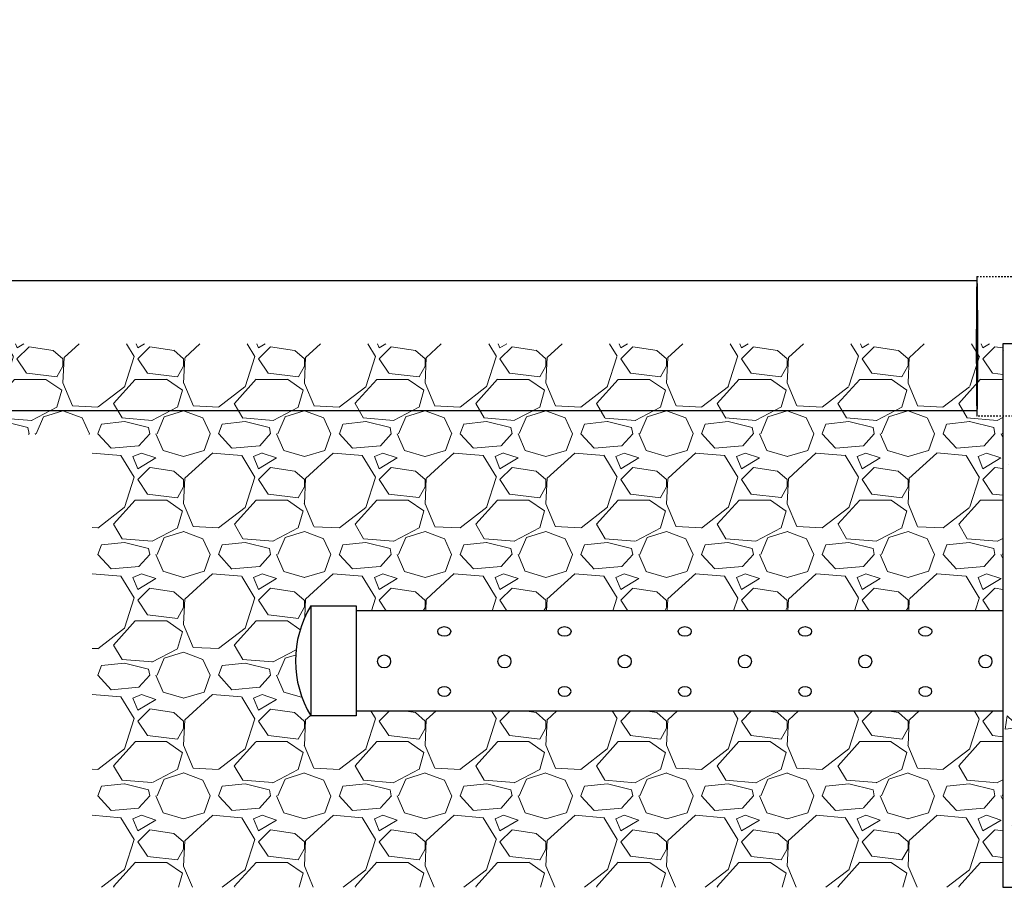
# Model space of a CAD drawing. Header units: inches. Extents: x -52 to 1181, y -619 to 642.
# Tile 6 of 13: x 85 to 150, y 162 to 219. Entities that reach past the tile are written whole.
import ezdxf

# ---------------------------------------------------------------- set-up
doc = ezdxf.new("R2010")
doc.units = ezdxf.units.IN
doc.header["$MEASUREMENT"] = 0
doc.linetypes.add('Dash 1_16_', pattern=[0.12499999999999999, 0.06249999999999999, -0.06249999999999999])
doc.layers.add('A-ANNO-PATT', color=1, linetype='Continuous', lineweight=25)
doc.layers.add('S-TRCH-PATT', color=8, linetype='Continuous', lineweight=18)
doc.layers.add('A-WALL-PATT', color=9, linetype='Continuous', lineweight=18, true_color=0x808080)
doc.layers.add('P-PIPE', color=3, linetype='Continuous')
pattern_1 = [(228.012787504, (5.76, 8), (-64.0000000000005, -72.00000000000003), [1.076288, -106.5527043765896]), (184.969740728, (5.04, 7.2), (95.9999999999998, 8.00000000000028), [1.846944, -182.84739808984]), (132.510447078, (3.2, 7.04), (80.00000000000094, -87.99999999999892), [1.302304, -128.9282607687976]), (267.273689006, (0.08, 5.04), (8.000000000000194, 160.0000000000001), [1.681904, -166.508464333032]), (292.833654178, (0, 3.36), (-39.99999999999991, 96.00000000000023), [1.64924, -163.2749850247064]), (357.273689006, (0.64, 1.84), (-160.0000000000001, 8.000000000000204), [1.681904, -166.508464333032]), (37.6942404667, (2.32, 1.76), (-104, -79.99999999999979), [2.224232, -220.198788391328]), (72.2553283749, (4.08, 3.12), (56.00000000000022, 176), [2.099904, -207.8905719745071]), (121.429565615, (4.72, 5.12), (-64.00000000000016, 103.9999999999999), [1.6876, -167.072584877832]), (175.236358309, (3.84, 6.56), (87.99999999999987, -8.000000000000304), [1.926656, -94.4061006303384]), (222.397437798, (1.92, 6.72), (-95.9999999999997, -87.99999999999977), [2.491584, -246.6670000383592]), (138.814074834, (8, 4.96), (-56.00000000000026, 48), [0.8504079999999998, -84.19075850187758]), (171.46923439, (7.36, 5.52), (104, -15.99999999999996), [1.617896, -160.172091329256]), (225, (5.76, 5.76), (-8.881784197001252e-16, -7.999999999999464), [1.131368, -10.1823404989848]), (203.198590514, (5.2, 6.72), (39.99999999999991, 15.9999999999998), [0.609264, -60.3169208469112]), (291.801409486, (4.64, 6.48), (-7.999999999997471, 24.00000000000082), [0.861624, -42.219694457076]), (30.96375653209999, (4.96, 5.68), (24.00000000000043, 15.99999999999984), [1.399432, -45.24818315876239]), (161.565051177, (6.16, 6.4), (16.00000000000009, -7.999999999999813), [1.011928, -24.2862932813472]), (16.389540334, (0, 6.48), (79.99999999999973, 24.00000000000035), [1.4176, -140.3427611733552]), (70.3461759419, (1.36, 6.88), (-32.00000000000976, -88.00000000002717), [1.189288, -117.739261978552]), (293.198590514, (6.16, 8), (-15.99999999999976, 39.99999999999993), [1.21852, -59.7076648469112]), (343.610459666, (6.64, 6.88), (-79.99999999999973, 24.00000000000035), [1.4176, -140.342761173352]), (339.44395478, (0, 1.52), (-40.00000000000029, 16.0000000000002), [1.36704, -66.98498996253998]), (294.775140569, (1.28, 1.04), (-40.00000000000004, 88.00000000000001), [1.145424, -113.397144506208]), (66.8014094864, (6.24, 0), (15.99999999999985, 39.99999999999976), [1.21852, -59.7076648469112]), (17.3540246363, (6.72, 1.12), (-103.9999999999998, -31.9999999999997), [1.341048, -132.76338891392]), (69.44395478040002, (2.32, 0), (-16.00000000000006, -39.99999999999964), [0.6835199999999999, -67.66850996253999]), (101.309932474, (5.76, 0), (-7.99999999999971, 32.0000000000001), [0.40792, -40.3842361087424]), (165.963756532, (5.68, 0.4), (23.99999999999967, -8.00000000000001), [1.64924, -31.3356050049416]), (186.009005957, (4.08, 0.8), (80.00000000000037, 7.999999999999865), [1.5284, -151.3113853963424]), (303.690067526, (4.96, 4.96), (-7.999999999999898, 15.99999999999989), [1.153776, -27.690634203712]), (353.157226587, (5.6, 4), (136.0000000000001, -16.00000000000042), [2.014352, -199.4205009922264]), (60.9453959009, (7.6, 3.76), (-31.9999999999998, -55.99999999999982), [0.8236479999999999, -81.541393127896]), (90, (8, 4.48), (-7.999999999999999, 8), [0.48, -7.52]), (120.256437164, (3.92, 1.04), (32.00000000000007, -56.00000000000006), [1.111392, -110.0281599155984]), (48.01278750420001, (3.36, 2), (64, 71.9999999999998), [2.152576, -105.4764163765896]), (0, (4.8, 3.6), (8, 8), [2.08, -5.92]), (325.3048464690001, (6.88, 3.6), (80.00000000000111, -55.9999999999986), [1.264912, -125.226194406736]), (254.054604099, (7.92, 2.88), (-8.000000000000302, -32.00000000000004), [1.164816, -57.076063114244]), (207.645975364, (7.6, 1.76), (-151.9999999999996, -80.00000000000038), [1.89652, -187.7557934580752]), (175.42607874, (5.92, 0.88), (-103.9999999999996, 8.00000000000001), [2.006392, -198.6325872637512])]

# ---------------------------------------------------------------- blocks, each defined once
blk = doc.blocks.new('6CAP')
at = {"layer": 'P-PIPE'}
for p, q in [((74.96201709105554, 388.6460511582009), (74.96201709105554, 381.3530511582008)), ((74.96201709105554, 388.6460511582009), (77.96201709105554, 388.6460511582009)), ((77.96201709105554, 388.6460511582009), (77.96201709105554, 381.3530511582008)), ((77.96201709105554, 381.3530511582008), (74.96201709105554, 381.3530511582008))]:
    blk.add_line(p, q, dxfattribs=at)
blk.add_arc((80.9906251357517, 384.9995511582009), 7.045642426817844, 148.8316827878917, 211.1683172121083, dxfattribs=at)

msp = doc.modelspace()

# ---------------------------------------------------------------- hatches: boundary and pattern name
at = {"layer": 'A-WALL-PATT'}
h = msp.add_hatch(dxfattribs=at)
h.set_pattern_fill('AR-CONC', color=256, angle=-90.00000000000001)
h.set_pattern_definition([(320, (-87.77896846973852, 20.09100251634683), (-0.6275213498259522, -7.172601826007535), [0.75, -8.25]), (265, (-87.77896846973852, 20.09100251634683), (7.521921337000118, 1.387513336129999), [0.6, -6.6]), (10.45144445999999, (-87.83126190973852, 19.49328570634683), (6.894399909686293, -5.78508846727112), [0.63740192, -7.01142112]), (316.1842, (-85.77896846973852, 20.09100251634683), (-1.655192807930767, -10.67241330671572), [1.125, -12.375]), (6.635635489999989, (-85.91690153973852, 19.20163506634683), (9.741186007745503, -9.346619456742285), [0.95610342, -10.5171376]), (261.18416399, (-85.77896846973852, 20.09100251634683), (9.7411860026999, -9.346619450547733), [0.9, -9.90000001]), (291, (-86.27896846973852, 19.09100251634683), (-4.026188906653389, -5.969070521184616), [0.75, -8.25]), (236, (-86.27896846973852, 19.09100251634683), (7.25150045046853, -2.433153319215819), [0.6, -6.6]), (341.4514447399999, (-86.61448420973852, 18.59357997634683), (3.225311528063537, -8.402223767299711), [0.6374019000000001, -7.01142112]), (307.5, (-87.77896846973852, 20.09100251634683), (3.328938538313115, -0.1215985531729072), [0, -6.519999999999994, 0, -6.699999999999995, 0, -6.624999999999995]), (277.5, (-87.77896846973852, 20.09100251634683), (3.944117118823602, -2.630695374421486), [0, -3.82, 0, -6.37, 0, -2.525]), (237.5, (-87.77896846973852, 22.32100251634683), (-0.2255487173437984, -5.33822436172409), [0, -2.5, 0, -7.8, 0, -10.35]), (227.5, (-87.77896846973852, 23.32100251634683), (1.001049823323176, -5.831861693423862), [0, -3.249999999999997, 0, -5.179999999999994, 0, -7.349999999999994])])
h.paths.add_polyline_path([(155.6249999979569, 198), (150.324999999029, 197.9999999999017), (150.3249999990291, 167.9039926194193), (152.4299894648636, 167.9039926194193), (152.4299894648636, 166.9923102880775), (150.3249999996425, 166.9923102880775), (150.3249999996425, 161.9999999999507), (155.624999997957, 161.9999999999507)])
at = {"layer": 'S-TRCH-PATT'}
h = msp.add_hatch(dxfattribs=at)
h.set_pattern_fill('GRAVEL', color=256, scale=8)
h.set_pattern_definition(pattern_1)
edge = h.paths.add_edge_path()
edge.add_line((467.7206955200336, 209.9999999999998), (335.9999999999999, 209.9999999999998))
edge.add_line((335.9999999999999, 209.9999999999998), (335.9999999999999, 406.8205128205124))
edge.add_line((335.9999999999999, 406.8205128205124), (331.4436090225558, 412))
edge.add_line((331.4436090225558, 412), (90.00116632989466, 412))
edge.add_line((90.00116632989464, 412), (90.00116632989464, 642.1519016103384))
edge.add_line((90.00116632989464, 642.1519016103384), (65.99999999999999, 642.1519016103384))
edge.add_line((65.99999999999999, 642.1519016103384), (65.99999999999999, 595.7500000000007))
edge.add_line((65.99999999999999, 595.7500000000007), (70.43999999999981, 595.7500000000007))
edge.add_line((70.43999999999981, 595.7500000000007), (70.44000000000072, 595.9250000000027))
edge.add_line((70.44000000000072, 595.9250000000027), (71.94000000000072, 595.9250000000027))
edge.add_line((71.94000000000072, 595.9250000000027), (71.93999999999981, 595.7500000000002))
edge.add_line((71.93999999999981, 595.7500000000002), (74.68500000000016, 595.7500000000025))
edge.add_line((74.68500000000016, 595.7500000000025), (74.68749999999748, 598.6300000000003))
edge.add_line((74.68749999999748, 598.6300000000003), (74.35350000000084, 598.6300000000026))
edge.add_line((74.35350000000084, 598.6300000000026), (74.35350000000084, 601.6300000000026))
edge.add_line((74.35350000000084, 601.6300000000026), (74.68750000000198, 601.6299999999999))
edge.add_line((74.68750000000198, 601.6299999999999), (74.68750000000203, 625.6299999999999))
edge.add_line((74.68750000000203, 625.6299999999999), (74.35349999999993, 625.6299999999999))
edge.add_line((74.35349999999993, 625.6299999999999), (74.35349999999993, 628.6299999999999))
edge.add_arc((77.99999999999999, 628.6299999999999), 3.64650000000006, 0, 180, ccw=False)
edge.add_line((81.64650000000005, 628.6299999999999), (81.64650000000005, 625.6299999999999))
edge.add_line((81.64650000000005, 625.6299999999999), (81.31250000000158, 625.6299999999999))
edge.add_line((81.31250000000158, 625.6299999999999), (81.31250000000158, 601.6299999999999))
edge.add_line((81.31250000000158, 601.6299999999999), (81.6465000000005, 601.6300000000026))
edge.add_line((81.6465000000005, 601.6300000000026), (81.6465000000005, 598.6300000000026))
edge.add_line((81.6465000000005, 598.6300000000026), (81.31249999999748, 598.6300000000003))
edge.add_line((81.31249999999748, 598.6300000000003), (81.31249999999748, 589.3700000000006))
edge.add_line((81.31249999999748, 589.3700000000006), (81.6465000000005, 589.3700000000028))
edge.add_line((81.6465000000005, 589.3700000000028), (81.6465000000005, 586.3700000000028))
edge.add_line((81.6465000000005, 586.3700000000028), (81.31249999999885, 586.3700000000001))
edge.add_line((81.31249999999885, 586.3700000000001), (81.31249999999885, 541.6299999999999))
edge.add_line((81.31249999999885, 541.6299999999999), (81.64649999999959, 541.6299999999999))
edge.add_line((81.64649999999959, 541.6299999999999), (81.6465000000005, 538.6300000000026))
edge.add_line((81.6465000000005, 538.6300000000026), (81.31499999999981, 538.6299999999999))
edge.add_line((81.31499999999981, 538.6299999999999), (81.31249999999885, 529.3700000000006))
edge.add_line((81.31249999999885, 529.3700000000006), (81.6465000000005, 529.3700000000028))
edge.add_line((81.6465000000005, 529.3700000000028), (81.6465000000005, 526.3700000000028))
edge.add_line((81.6465000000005, 526.3700000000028), (81.31250000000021, 526.3700000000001))
edge.add_line((81.31250000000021, 526.3700000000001), (81.31250000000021, 481.6299999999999))
edge.add_line((81.31250000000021, 481.6299999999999), (81.64650000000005, 481.6300000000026))
edge.add_line((81.64650000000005, 481.6300000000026), (81.64649999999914, 478.6299999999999))
edge.add_line((81.64649999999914, 478.6299999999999), (81.31249999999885, 478.6299999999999))
edge.add_line((81.31249999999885, 478.6299999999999), (81.31249999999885, 469.3700000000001))
edge.add_line((81.31249999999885, 469.3700000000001), (81.64650000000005, 469.3700000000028))
edge.add_line((81.64650000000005, 469.3700000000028), (81.64650000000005, 466.3700000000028))
edge.add_line((81.64650000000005, 466.3700000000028), (81.31250000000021, 466.3700000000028))
edge.add_line((81.31250000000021, 466.3700000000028), (81.31250000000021, 421.6299999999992))
edge.add_line((81.31250000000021, 421.6299999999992), (81.64649999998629, 421.6299999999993))
edge.add_line((81.64649999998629, 421.6299999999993), (81.6464999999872, 418.630000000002))
edge.add_line((81.6464999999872, 418.630000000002), (81.312499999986, 418.6299999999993))
edge.add_line((81.312499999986, 418.6299999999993), (81.31499999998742, 409.3700000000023))
edge.add_line((81.31499999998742, 409.3700000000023), (81.6464999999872, 409.3700000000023))
edge.add_line((81.6464999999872, 409.3700000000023), (81.6464999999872, 406.3700000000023))
edge.add_line((81.6464999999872, 406.3700000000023), (81.31250000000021, 406.3699999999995))
edge.add_line((81.31250000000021, 406.3699999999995), (81.31250000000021, 399.4162615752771))
edge.add_line((81.31250000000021, 399.4162615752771), (81.64649999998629, 399.4162615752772))
edge.add_line((81.64649999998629, 399.4162615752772), (81.64649999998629, 396.4162615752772))
edge.add_arc((77.99999999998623, 401.1639010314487), 5.986404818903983, 232.4733622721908, 307.5266377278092, ccw=False)
edge.add_line((74.35349999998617, 396.4162615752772), (74.35349999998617, 399.4162615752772))
edge.add_line((74.35349999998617, 399.4162615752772), (74.68750000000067, 399.4162615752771))
edge.add_line((74.68750000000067, 399.4162615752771), (74.68750000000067, 406.3699999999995))
edge.add_line((74.68750000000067, 406.3699999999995), (74.35349999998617, 406.3699999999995))
edge.add_line((74.35349999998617, 406.3699999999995), (74.35349999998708, 409.3700000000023))
edge.add_line((74.35349999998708, 409.3700000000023), (74.68499999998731, 409.3700000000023))
edge.add_line((74.68499999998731, 409.3700000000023), (74.68499999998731, 412.2500000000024))
edge.add_line((74.68499999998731, 412.2500000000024), (71.93999999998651, 412.2499999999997))
edge.add_line((71.93999999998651, 412.2499999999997), (71.93999999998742, 412.0750000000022))
edge.add_line((71.93999999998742, 412.0750000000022), (70.43999999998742, 412.0750000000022))
edge.add_line((70.43999999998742, 412.0750000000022), (70.43999999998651, 412.2500000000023))
edge.add_line((70.43999999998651, 412.2500000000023), (65.99999999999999, 412.2500000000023))
edge.add_line((65.99999999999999, 412.2500000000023), (65.99999999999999, 388))
edge.add_line((65.99999999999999, 388), (311.9999999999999, 388))
edge.add_line((311.9999999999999, 388), (311.9999999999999, 198))
edge.add_line((311.9999999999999, 198), (257.6361208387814, 198.2429231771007))
edge.add_line((257.6361208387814, 198.2429231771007), (257.7138791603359, 180.5554231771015))
edge.add_line((257.7138791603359, 180.5554231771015), (329.5876127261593, 180.3125000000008))
edge.add_line((329.5876127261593, 180.3125000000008), (328.805038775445, 181.0959597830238))
edge.add_line((328.805038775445, 181.0959597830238), (328.5731802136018, 180.8642491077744))
edge.add_line((328.5731802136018, 180.8642491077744), (326.4014410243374, 183.0268800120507))
edge.add_line((326.4014410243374, 183.0268800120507), (326.6564821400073, 183.2663147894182))
edge.add_line((326.6564821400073, 183.2663147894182), (325.5261227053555, 184.376937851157))
edge.add_line((325.5261227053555, 184.376937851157), (325.277672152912, 184.1348519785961))
edge.add_line((325.277672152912, 184.1348519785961), (323.0757446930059, 186.2795972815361))
edge.add_line((323.0757446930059, 186.2795972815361), (323.3153543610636, 186.5390112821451))
edge.add_arc((328.7937721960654, 192.5092223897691), 8.102868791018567, 175.7139286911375, 227.4597151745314, ccw=False)
edge.add_line((320.7135644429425, 193.1148008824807), (320.3051653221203, 193.1148008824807))
edge.add_line((320.3051653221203, 193.1148008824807), (320.3051653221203, 196.1512041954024))
edge.add_line((320.3051653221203, 196.1512041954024), (320.6870511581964, 196.1512041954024))
edge.add_line((320.6870511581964, 196.1512041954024), (320.6658767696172, 383.295467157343))
edge.add_line((320.6658767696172, 383.295467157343), (320.3919603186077, 383.295467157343))
edge.add_line((320.3919603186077, 383.295467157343), (320.3919603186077, 386.5133175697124))
edge.add_line((320.3919603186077, 386.5133175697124), (318.1116679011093, 388.7828315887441))
edge.add_line((318.1116679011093, 388.7828315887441), (318.3171453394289, 388.9830419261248))
edge.add_line((318.3171453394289, 388.9830419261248), (312.9787372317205, 394.3044341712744))
edge.add_line((312.9787372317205, 394.3044341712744), (312.7620129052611, 394.1294990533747))
edge.add_line((312.7620129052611, 394.1294990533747), (310.5382851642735, 396.3685068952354))
edge.add_line((310.5382851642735, 396.3685068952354), (307.3151270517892, 396.3643444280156))
edge.add_line((307.3151270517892, 396.3643444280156), (307.3501207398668, 396.68766729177))
edge.add_line((307.3501207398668, 396.68766729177), (90.35910002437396, 396.6876343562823))
edge.add_line((90.35910002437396, 396.6876343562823), (90.35910002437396, 396.3536343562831))
edge.add_line((90.35910002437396, 396.3536343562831), (87.35910002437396, 396.3536343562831))
edge.add_arc((92.82413326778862, 400.0001343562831), 6.569897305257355, 146.2871150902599, 213.7128849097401, ccw=False)
edge.add_line((87.35910002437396, 403.6466343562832), (90.35910002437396, 403.6466343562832))
edge.add_line((90.35910002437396, 403.6466343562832), (90.35910002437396, 403.3126343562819))
edge.add_line((90.35910002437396, 403.3126343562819), (307.2802069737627, 403.3126343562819))
edge.add_line((307.2802069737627, 403.3126343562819), (307.2802069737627, 403.6424957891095))
edge.add_line((307.2802069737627, 403.6424957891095), (310.4872967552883, 403.6424957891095))
edge.add_line((310.4872967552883, 403.6424957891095), (310.4872967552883, 403.3511292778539))
edge.add_arc((310.8453422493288, 397.2944720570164), 6.067231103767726, 40.34117404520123, 93.38316129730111, ccw=False)
edge.add_line((315.4698060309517, 401.2220193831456), (315.6936105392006, 401.5057997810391))
edge.add_line((315.6936105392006, 401.5057997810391), (317.9288587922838, 399.2442328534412))
edge.add_line((317.9288587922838, 399.2442328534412), (317.6928392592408, 399.0361125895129))
edge.add_line((317.6928392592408, 399.0361125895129), (323.0508680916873, 393.7254517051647))
edge.add_line((323.0508680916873, 393.7254517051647), (323.2190571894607, 393.9075410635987))
edge.add_line((323.2190571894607, 393.9075410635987), (325.5176588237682, 391.5823912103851))
edge.add_line((325.5176588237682, 391.5823912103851), (325.321437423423, 391.4563279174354))
edge.add_arc((319.9397130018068, 386.3133331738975), 7.44401455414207, 1.3126991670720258, 43.70059640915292, ccw=False)
edge.add_line((327.3817739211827, 386.4838674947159), (327.6424809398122, 386.4906934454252))
edge.add_line((327.6424809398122, 386.4906934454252), (327.6283657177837, 383.3025191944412))
edge.add_line((327.6283657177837, 383.3025191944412), (327.3460471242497, 383.3166263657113))
edge.add_line((327.3460471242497, 383.3166263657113), (327.3460471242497, 202.1966363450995))
edge.add_line((327.3460471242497, 202.1966363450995), (342.0027473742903, 202.1966363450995))
edge.add_line((342.0027473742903, 202.1966363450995), (342.0027473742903, 202.5767001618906))
edge.add_line((342.0027473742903, 202.5767001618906), (346.1741304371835, 202.5767001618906))
edge.add_line((346.1741304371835, 202.5767001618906), (346.1741304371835, 202.2234169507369))
edge.add_line((346.1741304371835, 202.2234169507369), (358.8768301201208, 202.2234169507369))
edge.add_line((358.8768301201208, 202.2234169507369), (358.8768301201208, 202.6238035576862))
edge.add_line((358.8768301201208, 202.6238035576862), (363.0580825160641, 202.6238035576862))
edge.add_line((363.0580825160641, 202.6238035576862), (363.0580825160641, 202.2252690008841))
edge.add_line((363.0580825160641, 202.2252690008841), (367.1479445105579, 202.2252690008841))
edge.add_line((367.1479445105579, 202.2252690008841), (367.1479445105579, 202.5671147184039))
edge.add_line((367.1479445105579, 202.5671147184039), (371.2526765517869, 202.5671147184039))
edge.add_line((371.2526765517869, 202.5671147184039), (371.2526765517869, 202.2549947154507))
edge.add_line((371.2526765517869, 202.2549947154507), (375.6697314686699, 202.2549947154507))
edge.add_line((375.6697314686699, 202.2549947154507), (375.6697314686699, 202.5368315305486))
edge.add_line((375.6697314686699, 202.5368315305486), (379.8270134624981, 202.5368315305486))
edge.add_line((379.8270134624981, 202.5368315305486), (379.8270134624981, 202.1909100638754))
edge.add_line((379.8270134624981, 202.1909100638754), (467.7206955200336, 202.1909100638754))
edge.add_line((467.7206955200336, 202.1909100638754), (467.7206955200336, 209.9999999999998))
h = msp.add_hatch(dxfattribs=at)
h.set_pattern_fill('GRAVEL', color=256, scale=8)
h.set_pattern_definition(pattern_1)
h.paths.add_polyline_path([(150.324999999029, 198.0000000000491), (65.99999999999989, 198), (66, 192), (90, 192), (90, 162), (150.324999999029, 162), (150.324999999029, 173.6875000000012), (107.4829393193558, 173.6875000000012), (107.4829393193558, 173.353500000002), (104.4829393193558, 173.353500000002), (104.2224719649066, 173.7469191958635), (103.7502297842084, 174.8482831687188), (103.4623039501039, 176.2271622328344), (103.4531230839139, 176.7713928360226), (103.458291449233, 177.6033828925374), (103.6140469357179, 178.5946750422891), (103.8204678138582, 179.3710287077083), (104.077410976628, 179.9448698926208), (104.3784531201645, 180.5466650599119), (104.4754576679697, 180.6737102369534), (107.4829393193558, 180.6737102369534), (107.4829393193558, 180.3125000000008), (150.324999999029, 180.3125000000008)])

# ---------------------------------------------------------------- linework, layer by layer
at = {"layer": 'A-ANNO-PATT'}
for centre in [(109.3387624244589, 176.9645246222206), (117.3075051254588, 176.9645246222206), (125.2762478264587, 176.9645246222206), (133.2449905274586, 176.9645246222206), (141.2137332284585, 176.9645246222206), (149.1824759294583, 176.9645246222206)]:
    msp.add_circle(centre, 0.4323235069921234, dxfattribs=at)
for centre in [(113.3231337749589, 178.9527511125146), (121.2918764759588, 178.9527511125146), (129.2606191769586, 178.9527511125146), (137.2293618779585, 178.9527511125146), (145.1981045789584, 178.9527511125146)]:
    msp.add_ellipse(centre, major_axis=(-0.4323235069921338, 1.224672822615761e-16), ratio=0.7270742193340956, dxfattribs=at)
at = {"layer": 'A-ANNO-PATT', "extrusion": (0, 0, -1)}
for centre in [(113.3231337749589, 174.9762981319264), (121.2918764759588, 174.9762981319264), (129.2606191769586, 174.9762981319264), (137.2293618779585, 174.9762981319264), (145.1981045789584, 174.9762981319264)]:
    msp.add_ellipse(centre, major_axis=(-0.4323235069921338, 1.224672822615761e-16), ratio=0.7270742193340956, dxfattribs=at)
at = {"layer": 'P-PIPE', "linetype": 'Dash 1_16_'}
for p, q in [((148.6242130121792, 202.4728289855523), (152.6024346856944, 202.4728289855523)), ((152.6024346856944, 193.2039227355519), (148.6242130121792, 193.2039227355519))]:
    msp.add_line(p, q, dxfattribs=at)
at = {"layer": 'P-PIPE'}
for p, q in [((-4.301369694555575, 202.1966363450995), (148.6077974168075, 202.1966363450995)), ((148.6053685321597, 193.5716363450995), (-4.298940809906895, 193.5716363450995)), ((150.324999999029, 180.3125000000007), (107.4829393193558, 180.3125000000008)), ((107.4829393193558, 173.6875000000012), (150.324999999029, 173.6875000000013))]:
    msp.add_line(p, q, dxfattribs=at)
msp.add_lwpolyline([(150.324999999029, 162), (155.6249999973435, 162), (155.6249999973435, 166.9923102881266), (153.5200105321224, 166.9923102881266), (153.5200105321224, 167.9039926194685), (155.6249999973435, 167.9039926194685), (155.6249999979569, 197.9999999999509), (150.324999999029, 198.0000000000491)], close=True, dxfattribs=at)
for centre, major_axis, ratio, start_param, end_param in [((148.6242130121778, 197.8383758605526), (-7.452769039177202e-16, 4.634453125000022), 0.01041610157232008, 4.712388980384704, 7.85398163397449), ((148.6242130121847, 197.8383758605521), (9.575673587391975e-16, -4.3125), 0.01039890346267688, 3.141592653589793, 4.71238898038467), ((148.6242130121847, 197.8383758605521), (9.575673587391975e-16, -4.3125), 0.01039890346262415, 1.570796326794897, 3.141592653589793), ((148.6242130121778, 197.8383758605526), (-7.452769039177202e-16, 4.634453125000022), 0.01041610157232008, 1.57079632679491, 4.712388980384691), ((148.6242130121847, 197.8383758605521), (9.575673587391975e-16, -4.3125), 0.01039890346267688, 4.71238898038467, 6.283185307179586), ((148.6242130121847, 197.8383758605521), (9.575673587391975e-16, -4.3125), 0.01039890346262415, 0, 1.570796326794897)]:
    msp.add_ellipse(centre, major_axis=major_axis, ratio=ratio, start_param=start_param, end_param=end_param, dxfattribs=at)

# ---------------------------------------------------------------- block references
msp.add_blockref('6CAP', (29.52092222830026, -207.9995511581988))

doc.saveas('drawing.dxf')
